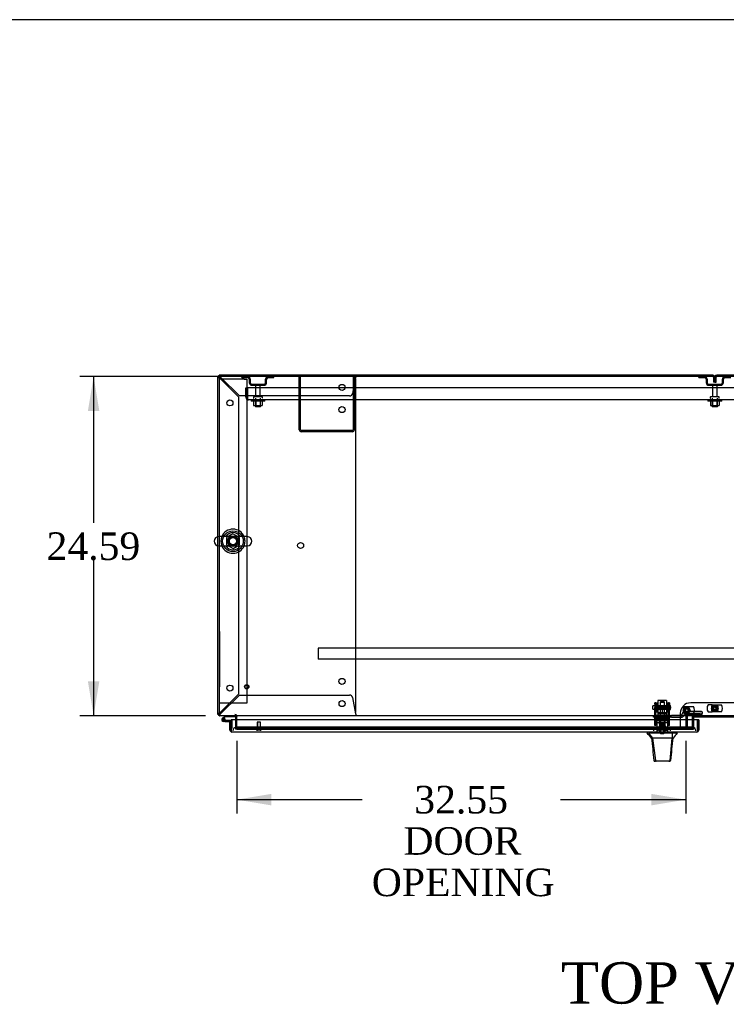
# Model space of a CAD drawing. Header units: inches. Extents: x 2 to 538, y -2 to 358.
# Tile 12 of 25: x 96 to 147, y 287 to 358. Entities that reach past the tile are written whole.
import ezdxf
from ezdxf.enums import TextEntityAlignment as Align
from ezdxf.lldxf.tags import DXFTag

# ---------------------------------------------------------------- set-up
doc = ezdxf.new("R2010")
doc.units = ezdxf.units.IN
doc.header["$MEASUREMENT"] = 0
for name, color, linetype in [('COM43135', 7, 'Continuous'), ('COM50669', 7, 'Continuous'), ('COM50677-1', 7, 'Continuous'), ('COM55602-2', 7, 'Continuous'), ('COM55607-2', 7, 'Continuous'), ('COM55738-23', 7, 'Continuous'), ('COM56145', 7, 'Continuous'), ('COM70098', 7, 'Continuous'), ('COM70112-4', 7, 'Continuous'), ('COM70220', 7, 'Continuous'), ('COM70740-2', 7, 'Continuous'), ('COM70838', 7, 'Continuous'), ('COM70839-4', 7, 'Continuous'), ('COM71182-2', 7, 'Continuous'), ('COM71183-4', 7, 'Continuous'), ('COM71187-2', 7, 'Continuous'), ('COM71193-4', 7, 'Continuous'), ('Default', 7, 'Continuous'), ('GSK86006', 7, 'Continuous'), ('HAN86294', 7, 'Continuous'), ('HAN86294_NUT', 7, 'Continuous'), ('HAN86294_SCREW', 7, 'Continuous'), ('HAN86294_WASHER', 7, 'Continuous'), ('HAN_NUT', 7, 'Continuous'), ('NTS166105', 7, 'Continuous'), ('NTS18024', 7, 'Continuous'), ('NTS18147', 7, 'Continuous'), ('NTS86070', 7, 'Continuous'), ('QLB20185', 7, 'Continuous'), ('ROL87452', 7, 'Continuous'), ('RVT17786', 7, 'Continuous'), ('RVT19000', 7, 'Continuous'), ('SCC180005', 7, 'Continuous'), ('SCS86415', 7, 'Continuous'), ('SPC87322', 7, 'Continuous'), ('STD26089', 7, 'Continuous'), ('STD26122', 7, 'Continuous'), ('STD26258', 7, 'Continuous'), ('WAF25059', 7, 'Continuous'), ('WAF25376', 7, 'Continuous'), ('WAF25377', 7, 'Continuous'), ('WAM254785', 7, 'Continuous'), ('WAM30038', 7, 'Continuous')]:
    doc.layers.add(name, color=color, linetype=linetype)
doc.styles.add('SEACAD_Times_New_Roman', font='times.ttf')
tags = doc.linetypes.add('HIDDEN2', pattern=[0.1875, 0.125, -0.0625]).pattern_tags.tags
tags[6:7] = [DXFTag(74, 4), DXFTag(75, 0), DXFTag(340, '0'), DXFTag(46, 0.0), DXFTag(50, 0.0), DXFTag(44, 0.0), DXFTag(45, 0.0)]
tags[4:5] = [DXFTag(74, 4), DXFTag(75, 0), DXFTag(340, '0'), DXFTag(46, 0.0), DXFTag(50, 0.0), DXFTag(44, 0.0), DXFTag(45, 0.0)]
doc.dimstyles.new('HAMMOND_(STH_-_540x360)', dxfattribs={"dimtxt": 2, "dimasz": 2.5, "dimexe": 1, "dimexo": 1, "dimgap": 0.5, "dimtad": 0, "dimtih": 1, "dimtoh": 1, "dimzin": 0, "dimdsep": 46, "dimtxsty": 'SEACAD_Times_New_Roman', "dimblk1": '_SE_FILLED', "dimblk2": '_SE_FILLED', "dimsah": 1, "dimcen": 1, "dimadec": 0, "dimazin": 0, "dimtfac": 0.8, "dimtofl": 0, "dimtmove": 0, "dimatfit": 3, "dimfxl": 1, "dimtolj": 1, "dimtzin": 0, "dimarcsym": 0})

# ---------------------------------------------------------------- blocks, each defined once
blk = doc.blocks.new('SE')
at = {"layer": 'COM43135', "color": 7, "linetype": 'HIDDEN2'}
for p, q in [((111.931, 331.385), (112.056, 331.385)), ((111.931, 330.695), (111.931, 331.385)), ((179.806, 331.385), (112.056, 331.385)), ((112.056, 330.695), (112.056, 331.385)), ((112.056, 331.385), (112.056, 330.695)), ((112.056, 330.695), (112.056, 330.695)), ((112.056, 330.695), (112.056, 330.613)), ((112.056, 330.695), (112.056, 330.545)), ((112.056, 330.613), (112.006, 330.545)), ((112.115, 330.51), (112.115, 330.51)), ((112.115, 330.51), (112.115, 330.51)), ((112.116, 330.51), (112.115, 330.51)), ((179.746, 330.51), (112.116, 330.51))]:
    blk.add_line(p, q, dxfattribs=at)
for start, end in [(180, 233.80595), (233.80595, 269.87917), (269.94113, 270)]:
    blk.add_arc((112.116, 330.695), 0.185, start, end, dxfattribs=at)
blk.add_open_spline([(112.056, 330.545), (112.066, 330.534), (112.076, 330.525), (112.091, 330.516), (112.096, 330.514), (112.106, 330.51), (112.11, 330.51), (112.115, 330.51)], degree=3, knots=[0, 0, 0, 0, 0.5, 0.5, 0.75, 0.75, 1, 1, 1, 1], dxfattribs=at)
at = {"layer": 'COM50669', "color": 7, "linetype": 'HIDDEN2'}
for p, q in [((115.805, 328.34), (115.805, 332.197)), ((115.9, 328.34), (115.9, 332.197)), ((119.71, 332.197), (119.71, 328.34)), ((119.805, 332.197), (119.805, 328.34)), ((119.662, 328.292), (115.948, 328.292)), ((119.662, 328.197), (115.948, 328.197))]:
    blk.add_line(p, q, dxfattribs=at)
for centre, radius, start, end in [((115.948, 328.34), 0.143, 180, 270), ((115.948, 328.34), 0.048, 180, 270), ((119.662, 328.34), 0.143, 270, 0), ((119.662, 328.34), 0.048, 270, 0)]:
    blk.add_arc(centre, radius, start, end, dxfattribs=at)
at = {"layer": 'COM50677-1', "color": 7, "linetype": 'HIDDEN2'}
for p, q in [((110.181, 332.009), (109.996, 332.009)), ((111.811, 332.009), (110.181, 332.009)), ((111.811, 332.009), (111.996, 332.009)), ((111.996, 332.009), (111.996, 308.509)), ((110.181, 308.509), (109.996, 308.509)), ((111.811, 308.509), (110.181, 308.509)), ((111.996, 308.509), (111.811, 308.509))]:
    blk.add_line(p, q, dxfattribs=at)
blk.add_circle((110.996, 320.259), 0.375, dxfattribs=at)
at = {"layer": 'COM55602-2', "color": 7, "linetype": 'HIDDEN2'}
for p, q in [((109.901, 332.149), (109.93, 332.149)), ((110.006, 332.149), (109.93, 332.149)), ((110.041, 332.197), (110.044, 332.197)), ((110.044, 332.262), (110.044, 332.292)), ((110.044, 332.187), (110.044, 332.262)), ((110.044, 332.197), (110.044, 332.197)), ((110.044, 332.091), (111.401, 330.734)), ((111.458, 330.792), (110.101, 332.149)), ((119.89, 332.149), (119.669, 330.971)), ((119.901, 332.292), (119.901, 332.262)), ((119.901, 332.187), (119.901, 332.262)), ((119.9, 307.919), (119.9, 331.977)), ((111.401, 330.734), (111.401, 309.161)), ((119.453, 330.792), (111.458, 330.792)), ((111.401, 309.161), (110.044, 307.804)), ((110.101, 307.747), (111.458, 309.104)), ((111.458, 309.104), (119.453, 309.104)), ((119.669, 308.924), (119.89, 307.747)), ((110.006, 307.747), (109.996, 307.747)), ((110.041, 307.699), (110.044, 307.699)), ((110.044, 307.709), (110.044, 307.633)), ((110.044, 307.699), (110.044, 307.699)), ((110.044, 307.604), (110.044, 307.633)), ((119.901, 307.709), (119.901, 307.633)), ((119.901, 307.633), (119.901, 307.604))]:
    blk.add_line(p, q, dxfattribs=at)
for centre in [(118.901, 331.417), (110.776, 330.292), (118.9, 329.807), (115.9, 319.948), (118.9, 310.089), (110.776, 309.604), (118.901, 308.479)]:
    blk.add_circle(centre, 0.218, dxfattribs=at)
for centre, radius, start, end in [((110.044, 332.149), 0.143, 160.38706, 180), ((110.295, 332.726), 0.683, 237.77092, 248.44519), ((110.044, 332.149), 0.048, 90, 180), ((110.044, 332.149), 0.143, 90, 109.18815), ((110.296, 332.3), 0.327, 207.45416, 219.5439), ((109.466, 331.898), 0.683, 21.55482, 32.22907), ((109.893, 331.896), 0.327, 50.45607, 62.54588), ((119.68, 331.977), 0.22, 0, 26.93449), ((122.487, 331.959), 2.604, 173.31986, 175.82487), ((120.208, 332.079), 0.326, 160.71602, 167.67415), ((119.453, 331.012), 0.22, 270, 349.3887), ((119.453, 308.884), 0.22, 10.6113, 90), ((110.295, 307.169), 0.683, 111.55481, 122.22908), ((110.296, 307.596), 0.327, 140.4561, 152.54584), ((119.68, 307.919), 0.22, 333.06551, 0), ((109.466, 307.998), 0.683, 327.77093, 338.44518), ((109.893, 307.999), 0.327, 297.45412, 309.54393), ((122.487, 307.936), 2.604, 184.17513, 186.68014)]:
    blk.add_arc(centre, radius, start, end, dxfattribs=at)
at = {"layer": 'COM55602-2', "color": 7, "linetype": 'Continuous'}
blk.add_arc((110.044, 332.149), 0.143, 109.18815, 160.38706, dxfattribs=at)
at = {"layer": 'COM55602-2', "color": 7, "linetype": 'HIDDEN2'}
blk.add_ellipse((110.044, 332.149), major_axis=(0.048, 0), ratio=0.99836, start_param=1.570796, end_param=3.141593, dxfattribs=at)
at = {"layer": 'COM55607-2', "color": 7, "linetype": 'Continuous'}
for p, q in [((110.433, 307.604), (110.222, 307.392)), ((110.238, 307.318), (110.238, 307.293)), ((110.285, 307.368), (110.459, 307.542)), ((110.313, 307.368), (110.288, 307.368)), ((110.288, 307.243), (110.313, 307.243)), ((110.417, 307.189), (110.301, 307.189)), ((110.363, 307.293), (110.363, 307.318)), ((110.418, 307.306), (110.363, 307.306)), ((110.417, 307.251), (110.404, 307.251)), ((110.871, 307.251), (110.417, 307.251)), ((110.417, 307.251), (110.417, 307.189)), ((110.417, 307.189), (110.871, 307.189)), ((110.459, 307.542), (111.154, 307.542)), ((110.871, 307.189), (110.871, 307.187)), ((111.154, 307.542), (111.154, 307.599)), ((110.871, 306.711), (110.871, 306.711))]:
    blk.add_line(p, q, dxfattribs=at)
at = {"layer": 'COM55607-2', "color": 7, "linetype": 'HIDDEN2'}
for p, q in [((110.264, 307.347), (110.285, 307.368)), ((110.404, 307.251), (110.301, 307.251)), ((110.355, 307.301), (110.417, 307.295)), ((110.363, 307.306), (110.356, 307.306)), ((110.908, 307.251), (110.871, 307.251)), ((110.933, 306.711), (110.933, 307.226)), ((111.154, 307.599), (111.154, 307.604)), ((110.871, 306.711), (110.933, 306.711))]:
    blk.add_line(p, q, dxfattribs=at)
at = {"layer": 'COM55607-2', "color": 7, "linetype": 'Continuous'}
for centre, radius, start, end in [((110.301, 307.306), 0.117, 132.39205, 0), ((110.288, 307.318), 0.05, 90, 180), ((110.288, 307.293), 0.05, 180, 270), ((110.313, 307.318), 0.05, 0, 90), ((110.313, 307.293), 0.05, 270, 0), ((110.301, 307.306), 0.117, 0, 72.97263)]:
    blk.add_arc(centre, radius, start, end, dxfattribs=at)
at = {"layer": 'COM55607-2', "color": 7, "linetype": 'HIDDEN2'}
for centre, radius, start, end in [((110.301, 307.306), 0.117, 72.97263, 132.39205), ((110.301, 307.306), 0.055, 131.19588, 0), ((110.301, 307.306), 0.055, 0, 131.19588), ((110.908, 307.226), 0.025, 0, 90)]:
    blk.add_arc(centre, radius, start, end, dxfattribs=at)
at = {"layer": 'COM55738-23', "color": 7, "linetype": 'HIDDEN2'}
for p, q in [((111.643, 332.125), (111.643, 332.197)), ((111.643, 332.125), (112.065, 332.125)), ((113.546, 332.125), (113.968, 332.125)), ((113.968, 332.125), (113.968, 332.197)), ((144.768, 332.125), (144.768, 332.197)), ((144.768, 332.125), (145.19, 332.125)), ((146.671, 332.125), (147.093, 332.125)), ((112.18, 332.009), (112.18, 331.759)), ((112.252, 332.009), (112.252, 331.759)), ((112.368, 331.644), (113.243, 331.644)), ((112.368, 331.572), (113.243, 331.572)), ((113.358, 331.759), (113.358, 332.009)), ((113.43, 331.759), (113.43, 332.009)), ((145.305, 332.009), (145.305, 331.759)), ((145.377, 332.009), (145.377, 331.759)), ((145.493, 331.644), (146.368, 331.644)), ((145.493, 331.572), (146.368, 331.572)), ((146.483, 331.759), (146.483, 332.009)), ((146.555, 331.759), (146.555, 332.009))]:
    blk.add_line(p, q, dxfattribs=at)
for centre, radius, start, end in [((112.065, 332.009), 0.188, 0, 90), ((112.065, 332.009), 0.116, 0, 90), ((113.546, 332.009), 0.188, 90, 180), ((113.546, 332.009), 0.115, 90, 180), ((145.19, 332.009), 0.188, 0, 90), ((145.19, 332.009), 0.116, 0, 90), ((146.671, 332.009), 0.188, 90, 180), ((146.671, 332.009), 0.115, 90, 180), ((112.368, 331.759), 0.188, 180, 270), ((112.368, 331.759), 0.116, 180, 270), ((113.243, 331.759), 0.116, 270, 0), ((113.243, 331.759), 0.188, 270, 0), ((145.493, 331.759), 0.187, 180, 270), ((145.493, 331.759), 0.115, 180, 270), ((146.368, 331.759), 0.116, 270, 0), ((146.368, 331.759), 0.188, 270, 0)]:
    blk.add_arc(centre, radius, start, end, dxfattribs=at)
at = {"layer": 'COM56145', "color": 7, "linetype": 'HIDDEN2'}
for p, q in [((174.682, 312.512), (117.182, 312.512)), ((117.182, 312.512), (117.182, 312.469)), ((117.182, 312.469), (117.182, 311.742)), ((117.182, 311.742), (117.182, 311.699)), ((174.682, 311.699), (117.182, 311.699))]:
    blk.add_line(p, q, dxfattribs=at)
at = {"layer": 'COM70098', "color": 7, "linetype": 'HIDDEN2'}
for p, q in [((147.682, 308.536), (144.182, 308.536)), ((143.432, 307.786), (143.432, 306.637)), ((144.395, 307.292), (144.395, 306.637)), ((143.432, 306.637), (144.395, 306.637))]:
    blk.add_line(p, q, dxfattribs=at)
at = {"layer": 'COM70098', "color": 7, "linetype": 'Continuous'}
for p, q in [((144.395, 307.434), (144.395, 307.292)), ((147.409, 307.494), (144.455, 307.494))]:
    blk.add_line(p, q, dxfattribs=at)
at = {"layer": 'COM70098', "color": 7, "linetype": 'HIDDEN2'}
for centre in [(143.895, 308.012), (145.932, 308.137)]:
    blk.add_circle(centre, 0.156, dxfattribs=at)
blk.add_arc((144.182, 307.786), 0.75, 90, 180, dxfattribs=at)
at = {"layer": 'COM70098', "color": 7, "linetype": 'Continuous'}
blk.add_arc((144.455, 307.434), 0.06, 90, 180, dxfattribs=at)
at = {"layer": 'COM70112-4', "color": 7, "linetype": 'Continuous'}
for p, q in [((181.869, 332.197), (109.996, 332.197)), ((109.996, 332.197), (109.996, 320.59)), ((109.996, 319.928), (109.996, 307.747)), ((109.996, 307.747), (109.996, 307.604)), ((181.869, 307.604), (109.996, 307.604)), ((111.276, 307.604), (111.276, 307.556)), ((111.276, 307.292), (111.276, 307.556)), ((144.315, 307.292), (144.315, 307.536)), ((144.315, 307.536), (147.549, 307.536))]:
    blk.add_line(p, q, dxfattribs=at)
at = {"layer": 'COM70112-4', "color": 7, "linetype": 'HIDDEN2'}
for p, q in [((109.996, 320.59), (109.996, 319.928)), ((111.276, 306.778), (111.276, 307.292)), ((144.315, 306.778), (144.315, 307.292)), ((111.276, 306.778), (111.276, 306.731)), ((111.276, 306.635), (111.276, 306.731)), ((111.276, 306.731), (111.276, 306.731)), ((111.276, 306.637), (111.276, 306.635)), ((111.276, 306.635), (111.276, 306.635)), ((111.276, 306.635), (144.315, 306.635)), ((144.065, 306.771), (111.526, 306.771)), ((144.065, 306.677), (111.526, 306.677)), ((144.315, 306.731), (144.315, 306.778)), ((144.315, 306.731), (144.315, 306.731)), ((144.315, 306.731), (144.315, 306.635)), ((144.315, 306.635), (144.315, 306.637)), ((144.315, 306.635), (144.315, 306.635))]:
    blk.add_line(p, q, dxfattribs=at)
for start, end in [(90.76309, 264.26118), (273.39435, 0), (0, 82.24882)]:
    blk.add_arc((110.996, 320.259), 0.344, start, end, dxfattribs=at)
for centre, major_axis, start_param, end_param in [((111.526, 306.728), (-0.25, 0), 4.712389, 6.212082), ((111.526, 306.634), (0.25, 0), 1.570796, 3.070489), ((144.065, 306.728), (0.25, 0), 0.071104, 1.570796), ((144.065, 306.634), (0.25, 0), 0.071104, 1.570796)]:
    blk.add_ellipse(centre, major_axis=major_axis, ratio=0.173648, start_param=start_param, end_param=end_param, dxfattribs=at)
at = {"layer": 'COM70220', "color": 7, "linetype": 'HIDDEN2'}
for p, q in [((111.496, 306.762), (111.246, 306.762)), ((144.055, 306.762), (111.496, 306.762)), ((144.305, 306.762), (144.055, 306.762))]:
    blk.add_line(p, q, dxfattribs=at)
for centre, start, end in [((111.246, 306.512), 90, 180), ((144.305, 306.512), 0, 90)]:
    blk.add_arc(centre, 0.25, start, end, dxfattribs=at)
at = {"layer": 'COM70740-2', "color": 7, "linetype": 'HIDDEN2'}
for p, q in [((143.828, 307.544), (143.828, 306.792)), ((143.923, 307.544), (143.923, 306.792)), ((143.983, 306.732), (144.395, 306.732))]:
    blk.add_line(p, q, dxfattribs=at)
for centre, radius, start, end in [((143.983, 307.544), 0.155, 90, 180), ((143.983, 307.544), 0.06, 90, 180), ((143.983, 306.792), 0.155, 180, 270), ((143.983, 306.792), 0.06, 180, 270)]:
    blk.add_arc(centre, radius, start, end, dxfattribs=at)
at = {"layer": 'COM70838', "color": 7, "linetype": 'HIDDEN2'}
for p, q in [((144.879, 307.906), (143.759, 307.906)), ((145.004, 307.887), (145.004, 307.761)), ((141.494, 307.494), (141.494, 307.619)), ((141.494, 307.619), (141.619, 307.619)), ((141.619, 307.494), (141.494, 307.494)), ((142.101, 307.619), (141.619, 307.619)), ((141.619, 307.494), (142.702, 307.494)), ((142.702, 307.619), (142.136, 307.619)), ((142.702, 307.619), (142.79, 307.619)), ((142.79, 307.494), (142.702, 307.494)), ((143.449, 307.619), (142.79, 307.619)), ((142.79, 307.494), (143.504, 307.494)), ((143.504, 307.494), (143.504, 307.632)), ((143.504, 307.494), (143.574, 307.494)), ((143.566, 307.713), (143.566, 307.736)), ((143.634, 307.554), (143.634, 307.552)), ((143.759, 307.779), (144.879, 307.779)), ((143.759, 307.779), (143.759, 307.677)), ((143.759, 307.679), (145.004, 307.679)), ((145.004, 307.679), (145.004, 307.761))]:
    blk.add_line(p, q, dxfattribs=at)
for centre, radius, start, end in [((143.759, 307.713), 0.193, 90, 180), ((143.449, 307.736), 0.117, 270, 298.03984), ((143.449, 307.736), 0.117, 298.03984, 0), ((143.574, 307.554), 0.06, 270, 0), ((143.759, 307.552), 0.125, 90, 180)]:
    blk.add_arc(centre, radius, start, end, dxfattribs=at)
for centre, major_axis, start_param, end_param in [((144.879, 307.887), (-0.125, 0), 3.141593, 4.712389), ((144.879, 307.761), (0.125, 0), 0, 1.570796)]:
    blk.add_ellipse(centre, major_axis=major_axis, ratio=0.145455, start_param=start_param, end_param=end_param, dxfattribs=at)
at = {"layer": 'COM70839-4', "color": 7, "linetype": 'HIDDEN2'}
for p, q in [((141.588, 308.45), (141.588, 308.527)), ((141.658, 308.527), (141.588, 308.527)), ((141.658, 308.527), (141.658, 308.45)), ((142.58, 308.45), (142.58, 308.527)), ((142.65, 308.527), (142.58, 308.527)), ((142.65, 308.527), (142.65, 308.45)), ((141.588, 308.45), (141.588, 308.191)), ((141.588, 308.027), (141.588, 308.191)), ((141.588, 306.897), (141.588, 308.027)), ((141.658, 308.191), (141.658, 308.45)), ((142.58, 308.207), (141.658, 308.207)), ((141.658, 308.191), (141.658, 308.027)), ((141.658, 308.143), (142.58, 308.143)), ((141.658, 306.897), (141.658, 308.027)), ((142.58, 308.45), (142.58, 308.191)), ((142.58, 308.027), (142.58, 308.191)), ((142.58, 306.897), (142.58, 308.027)), ((142.65, 308.191), (142.65, 308.45)), ((142.65, 308.191), (142.65, 308.027)), ((142.65, 306.897), (142.65, 308.027)), ((142.58, 307.348), (141.658, 307.348)), ((141.588, 306.887), (141.588, 306.897)), ((141.658, 306.887), (141.588, 306.887)), ((141.658, 306.897), (141.658, 306.887)), ((142.58, 306.887), (142.58, 306.897)), ((142.65, 306.887), (142.58, 306.887)), ((142.65, 306.897), (142.65, 306.887))]:
    blk.add_line(p, q, dxfattribs=at)
at = {"layer": 'COM71182-2', "color": 7, "linetype": 'Continuous'}
for p, q in [((109.901, 320.585), (109.901, 332.197)), ((109.996, 332.197), (109.901, 332.197)), ((109.901, 307.699), (109.901, 319.933)), ((109.996, 307.699), (109.901, 307.699)), ((111.181, 307.556), (111.181, 307.292))]:
    blk.add_line(p, q, dxfattribs=at)
at = {"layer": 'COM71182-2', "color": 7, "linetype": 'HIDDEN2'}
for p, q in [((109.901, 319.933), (109.901, 320.585)), ((111.181, 307.292), (111.181, 306.637)), ((111.276, 306.637), (111.181, 306.637))]:
    blk.add_line(p, q, dxfattribs=at)
at = {"layer": 'COM71182-2', "color": 7, "linetype": 'Continuous'}
for centre, radius, start, end in [((110.044, 307.747), 0.143, 199.61294, 250.38706), ((111.133, 307.556), 0.048, 0, 90), ((111.133, 307.556), 0.143, 0, 19.61294)]:
    blk.add_arc(centre, radius, start, end, dxfattribs=at)
at = {"layer": 'COM71182-2', "color": 7, "linetype": 'HIDDEN2'}
for centre, radius, start, end in [((110.044, 307.747), 0.048, 180, 270), ((110.044, 307.747), 0.143, 250.38706, 270), ((111.133, 307.556), 0.143, 19.61294, 90)]:
    blk.add_arc(centre, radius, start, end, dxfattribs=at)
at = {"layer": 'COM71183-4', "color": 7, "linetype": 'HIDDEN2'}
for p, q in [((144.315, 307.529), (147.549, 307.529)), ((111.276, 306.637), (143.432, 306.637))]:
    blk.add_line(p, q, dxfattribs=at)
at = {"layer": 'COM71187-2', "color": 7, "linetype": 'Continuous'}
for p, q in [((109.997, 332.292), (109.997, 332.197)), ((145.79, 332.292), (109.997, 332.292)), ((181.869, 332.292), (146.076, 332.292))]:
    blk.add_line(p, q, dxfattribs=at)
at = {"layer": 'COM71187-2', "color": 7, "linetype": 'HIDDEN2'}
for p, q in [((145.838, 332.149), (145.838, 331.792)), ((145.933, 332.149), (145.933, 331.792)), ((145.933, 331.792), (145.933, 332.149)), ((146.028, 331.792), (146.028, 332.149)), ((145.933, 331.792), (145.838, 331.792)), ((145.933, 331.792), (146.028, 331.792))]:
    blk.add_line(p, q, dxfattribs=at)
at = {"layer": 'COM71187-2', "color": 7, "linetype": 'Continuous'}
for centre, start, end in [((145.79, 332.149), 19.61294, 90), ((146.076, 332.149), 90, 160.38706)]:
    blk.add_arc(centre, 0.143, start, end, dxfattribs=at)
at = {"layer": 'COM71187-2', "color": 7, "linetype": 'HIDDEN2'}
for centre, radius, start, end in [((145.79, 332.149), 0.048, 0, 90), ((145.79, 332.149), 0.143, 0, 19.61294), ((146.076, 332.149), 0.143, 160.38706, 180), ((146.076, 332.149), 0.048, 90, 180)]:
    blk.add_arc(centre, radius, start, end, dxfattribs=at)
at = {"layer": 'COM71193-4', "color": 7, "linetype": 'Continuous'}
for p, q in [((110.776, 307.187), (110.871, 307.187)), ((110.776, 306.56), (110.776, 307.187)), ((144.681, 307.292), (110.871, 307.292)), ((110.871, 307.292), (110.871, 306.56)), ((110.871, 306.56), (110.871, 307.187)), ((144.776, 307.292), (144.681, 307.292)), ((144.681, 307.292), (144.681, 306.56)), ((144.681, 306.56), (144.681, 307.292)), ((144.776, 307.292), (144.776, 306.56)), ((110.871, 306.497), (110.832, 306.446)), ((110.871, 306.56), (110.871, 306.56)), ((110.871, 306.56), (110.871, 306.446)), ((110.871, 306.56), (110.871, 306.497)), ((110.919, 306.417), (110.918, 306.417)), ((110.918, 306.417), (110.918, 306.417)), ((110.918, 306.417), (110.918, 306.417)), ((144.633, 306.417), (110.919, 306.417)), ((144.633, 306.417), (144.633, 306.417)), ((144.633, 306.417), (144.633, 306.417)), ((144.681, 306.56), (144.681, 306.56)), ((144.681, 306.497), (144.681, 306.56)), ((144.681, 306.56), (144.681, 306.446)), ((144.681, 306.497), (144.72, 306.446))]:
    blk.add_line(p, q, dxfattribs=at)
for centre, start, end in [((110.919, 306.56), 180, 232.49641), ((110.919, 306.56), 232.49641, 269.84393), ((110.919, 306.56), 269.92383, 270), ((144.633, 306.56), 270.15607, 307.50359), ((144.633, 306.56), 270, 270.07617), ((144.633, 306.56), 307.50359, 0)]:
    blk.add_arc(centre, 0.143, start, end, dxfattribs=at)
for points in [[(110.871, 306.446), (110.879, 306.437), (110.887, 306.429), (110.899, 306.422), (110.903, 306.42), (110.911, 306.417), (110.914, 306.417), (110.918, 306.417)], [(144.681, 306.446), (144.673, 306.437), (144.665, 306.429), (144.653, 306.422), (144.649, 306.42), (144.641, 306.417), (144.637, 306.417), (144.633, 306.417)]]:
    blk.add_open_spline(points, degree=3, knots=[0, 0, 0, 0, 0.5, 0.5, 0.75, 0.75, 1, 1, 1, 1], dxfattribs=at)
at = {"layer": 'GSK86006', "color": 7, "linetype": 'HIDDEN2'}
for centre in [(143.895, 308.012), (145.932, 308.137)]:
    blk.add_circle(centre, 0.125, dxfattribs=at)
at = {"layer": 'HAN86294', "color": 7, "linetype": 'HIDDEN2'}
for p, q in [((141.989, 308.609), (141.959, 308.579)), ((141.959, 308.579), (142.279, 308.579)), ((141.959, 308.579), (141.959, 307.619)), ((142.249, 308.609), (141.989, 308.609)), ((142.279, 308.579), (142.249, 308.609)), ((142.279, 307.619), (142.279, 308.579)), ((141.723, 307.119), (141.919, 307.119)), ((141.723, 307.119), (141.723, 306.417)), ((141.919, 307.119), (142.318, 307.119)), ((141.919, 307.119), (141.919, 306.417)), ((141.959, 307.244), (141.959, 307.119)), ((141.959, 307.244), (142.119, 307.244)), ((142.119, 307.244), (142.279, 307.244)), ((142.279, 307.244), (142.279, 307.119)), ((142.318, 307.119), (142.514, 307.119)), ((142.318, 307.119), (142.318, 306.417)), ((142.514, 307.119), (142.514, 306.417))]:
    blk.add_line(p, q, dxfattribs=at)
at = {"layer": 'HAN86294', "color": 7, "linetype": 'Continuous'}
for p, q in [((141.029, 306.417), (141.029, 306.334)), ((143.209, 306.334), (143.209, 306.417)), ((141.029, 306.337), (141.097, 306.337)), ((141.128, 306.337), (141.411, 305.982)), ((141.22, 306.337), (141.142, 306.337)), ((142.837, 306.337), (141.22, 306.337)), ((141.329, 305.982), (141.343, 305.982)), ((141.411, 305.982), (141.343, 305.982)), ((141.457, 305.982), (141.411, 305.982)), ((141.411, 305.982), (141.627, 304.344)), ((141.549, 305.982), (141.457, 305.982)), ((142.826, 305.982), (141.549, 305.982)), ((142.826, 305.982), (142.662, 304.346)), ((142.855, 305.982), (142.826, 305.982)), ((143.017, 306.337), (142.837, 306.337)), ((142.871, 305.982), (142.855, 305.982)), ((142.881, 305.982), (142.871, 305.982)), ((142.881, 305.982), (142.908, 305.982)), ((143.095, 306.337), (143.017, 306.337)), ((143.095, 306.337), (143.208, 306.337)), ((141.513, 304.357), (141.513, 304.355)), ((141.673, 304.302), (141.573, 304.302)), ((142.61, 304.302), (141.673, 304.302)), ((142.664, 304.302), (142.61, 304.302)), ((142.724, 304.356), (142.724, 304.358))]:
    blk.add_line(p, q, dxfattribs=at)
for centre, radius, start, end in [((137.237, 302.704), 5.251, 38.61726, 43.76657), ((80.864, 312.026), 62.32, 353.47841, 354.43409), ((155.324, 295.792), 16.062, 138.96729, 140.62542), ((141.573, 304.362), 0.06, 185.9929, 270.00753), ((142.608, 304.357), 0.0554, 272.13096, 348.82925), ((142.664, 304.362), 0.06, 269.99107, 354.42424)]:
    blk.add_arc(centre, radius, start, end, dxfattribs=at)
for points in [[(141.343, 305.982), (141.4, 305.44), (141.456, 304.899), (141.513, 304.357)], [(142.881, 305.982), (142.829, 305.44), (142.776, 304.899), (142.724, 304.358)], [(142.837, 306.337), (142.833, 306.218), (142.83, 306.1), (142.826, 305.982)]]:
    blk.add_open_spline(points, degree=3, dxfattribs=at)
blk.add_open_spline([(141.627, 304.344), (141.63, 304.332), (141.636, 304.321), (141.652, 304.306), (141.663, 304.302), (141.673, 304.302)], degree=3, knots=[0, 0, 0, 0, 0.5, 0.5, 1, 1, 1, 1], dxfattribs=at)
at = {"layer": 'HAN86294_NUT', "color": 7, "linetype": 'HIDDEN2'}
for p, q in [((141.786, 308.211), (141.786, 308.161)), ((141.786, 308.161), (141.952, 308.161)), ((141.786, 308.161), (141.786, 307.836)), ((141.786, 307.836), (142.119, 307.836)), ((142.421, 308.241), (141.816, 308.241)), ((141.952, 308.161), (142.119, 308.161)), ((142.119, 308.161), (142.285, 308.161)), ((142.119, 308.161), (142.119, 307.836)), ((142.119, 307.836), (142.451, 307.836)), ((142.285, 308.161), (142.451, 308.161)), ((142.451, 308.161), (142.451, 308.211)), ((142.451, 308.161), (142.451, 307.836))]:
    blk.add_line(p, q, dxfattribs=at)
for centre, start, end in [((141.816, 308.211), 90, 180), ((142.421, 308.211), 0, 90)]:
    blk.add_arc(centre, 0.03, start, end, dxfattribs=at)
at = {"layer": 'HAN86294_SCREW', "color": 7, "linetype": 'HIDDEN2'}
for p, q in [((142.381, 306.732), (141.856, 306.732)), ((141.856, 306.732), (141.856, 306.662)), ((142.381, 306.662), (141.856, 306.662)), ((142.008, 306.869), (141.896, 306.869)), ((141.896, 306.869), (141.896, 306.732)), ((142.003, 306.662), (142.003, 306.287)), ((142.23, 306.869), (142.008, 306.869)), ((142.008, 306.869), (142.008, 306.732)), ((142.341, 306.869), (142.23, 306.869)), ((142.23, 306.869), (142.23, 306.732)), ((142.235, 306.287), (142.235, 306.662)), ((142.341, 306.869), (142.341, 306.732)), ((142.381, 306.662), (142.381, 306.732)), ((142.235, 306.287), (142.003, 306.287))]:
    blk.add_line(p, q, dxfattribs=at)
at = {"layer": 'HAN86294_WASHER', "color": 7, "linetype": 'HIDDEN2'}
for p, q in [((142.43, 306.632), (141.807, 306.632)), ((141.807, 306.632), (141.807, 306.572)), ((142.43, 306.572), (141.807, 306.572)), ((141.807, 306.572), (142.43, 306.572)), ((141.807, 306.572), (141.807, 306.512)), ((142.43, 306.572), (142.43, 306.632)), ((142.43, 306.512), (142.43, 306.572))]:
    blk.add_line(p, q, dxfattribs=at)
at = {"layer": 'HAN_NUT', "color": 7, "linetype": 'HIDDEN2'}
for p, q in [((141.813, 306.727), (141.507, 306.727)), ((141.507, 306.512), (141.507, 306.727)), ((142.425, 306.727), (141.813, 306.727)), ((141.813, 306.512), (141.813, 306.727)), ((142.731, 306.727), (142.425, 306.727)), ((142.425, 306.512), (142.425, 306.727)), ((142.731, 306.512), (142.731, 306.727))]:
    blk.add_line(p, q, dxfattribs=at)
at = {"layer": 'NTS166105', "color": 7, "linetype": 'HIDDEN2'}
for p, q in [((112.49, 330.414), (112.49, 330.094)), ((112.49, 330.094), (112.652, 330.094)), ((112.652, 330.414), (112.652, 330.094)), ((112.652, 330.094), (112.961, 330.094)), ((112.961, 330.414), (112.961, 330.094)), ((112.961, 330.094), (113.122, 330.094)), ((113.122, 330.414), (113.122, 330.094)), ((145.615, 330.414), (145.615, 330.094)), ((145.615, 330.094), (145.777, 330.094)), ((145.777, 330.414), (145.777, 330.094)), ((145.777, 330.094), (146.086, 330.094)), ((146.086, 330.414), (146.086, 330.094)), ((146.086, 330.094), (146.247, 330.094)), ((146.247, 330.414), (146.247, 330.094))]:
    blk.add_line(p, q, dxfattribs=at)
at = {"layer": 'NTS18024', "color": 7, "linetype": 'HIDDEN2'}
for p, q in [((110.996, 320.794), (110.531, 320.522)), ((111.461, 320.522), (110.996, 320.794)), ((110.531, 320.522), (110.531, 319.996)), ((110.531, 319.996), (111, 319.721)), ((111, 319.721), (111.461, 319.996)), ((111.461, 319.996), (111.461, 320.522))]:
    blk.add_line(p, q, dxfattribs=at)
blk.add_circle((110.996, 320.259), 0.263, dxfattribs=at)
at = {"layer": 'NTS18147', "color": 7, "linetype": 'HIDDEN2'}
for p, q in [((141.656, 307.544), (141.656, 307.544)), ((141.719, 307.544), (141.656, 307.544)), ((141.656, 307.482), (141.656, 307.544)), ((141.719, 307.544), (141.656, 307.544)), ((141.724, 307.482), (141.656, 307.482)), ((141.724, 307.482), (141.656, 307.482)), ((141.656, 307.482), (141.656, 307.419)), ((141.656, 307.419), (141.724, 307.419)), ((141.656, 307.419), (141.724, 307.419)), ((141.719, 307.544), (141.719, 307.544)), ((141.719, 307.482), (141.719, 307.544)), ((141.724, 307.482), (141.724, 307.482)), ((141.724, 307.419), (141.724, 307.482)), ((141.724, 307.419), (142.051, 307.419)), ((141.724, 307.419), (142.051, 307.419)), ((141.919, 307.544), (141.887, 307.544)), ((141.919, 307.544), (141.887, 307.544)), ((141.899, 307.419), (141.899, 307.419)), ((141.899, 307.419), (141.899, 306.982)), ((142.187, 307.482), (142.051, 307.482)), ((142.051, 307.482), (142.051, 307.482)), ((142.187, 307.482), (142.051, 307.482)), ((142.051, 307.482), (142.051, 307.419)), ((142.051, 307.419), (142.187, 307.419)), ((142.051, 307.419), (142.187, 307.419)), ((142.187, 307.482), (142.187, 307.482)), ((142.187, 307.419), (142.187, 307.482)), ((142.187, 307.419), (142.514, 307.419)), ((142.187, 307.419), (142.514, 307.419)), ((142.35, 307.544), (142.319, 307.544)), ((142.35, 307.544), (142.319, 307.544)), ((142.339, 307.419), (142.339, 307.419)), ((142.339, 306.982), (142.339, 307.419)), ((142.582, 307.482), (142.514, 307.482)), ((142.514, 307.482), (142.514, 307.482)), ((142.582, 307.482), (142.514, 307.482)), ((142.514, 307.482), (142.514, 307.419)), ((142.514, 307.419), (142.582, 307.419)), ((142.514, 307.419), (142.582, 307.419)), ((142.519, 307.544), (142.519, 307.544)), ((142.582, 307.544), (142.519, 307.544)), ((142.519, 307.482), (142.519, 307.544)), ((142.582, 307.544), (142.519, 307.544)), ((142.582, 307.544), (142.582, 307.544)), ((142.582, 307.482), (142.582, 307.544)), ((142.582, 307.419), (142.582, 307.482)), ((141.899, 306.982), (142.339, 306.982)), ((142.339, 306.982), (141.899, 306.982))]:
    blk.add_line(p, q, dxfattribs=at)
for centre, start_param, end_param in [((141.887, 307.226), 2.506883, 3.776302), ((141.887, 307.226), 2.506883, 3.141593), ((141.919, 307.226), 2.506883, 3.141593), ((142.319, 307.226), 3.141593, 3.776302), ((142.35, 307.226), 2.506883, 3.776302), ((142.35, 307.226), 2.506883, 3.776302)]:
    blk.add_ellipse(centre, major_axis=(0, -0.318), ratio=0.866025, start_param=start_param, end_param=end_param, dxfattribs=at)
at = {"layer": 'NTS86070', "color": 7, "linetype": 'HIDDEN2'}
for p, q in [((143.712, 308.262), (144.388, 308.262)), ((145.749, 308.387), (145.439, 308.387)), ((145.439, 307.887), (145.749, 307.887)), ((145.749, 308.387), (146.425, 308.387)), ((146.425, 307.887), (145.749, 307.887)), ((144.388, 307.762), (143.712, 307.762))]:
    blk.add_line(p, q, dxfattribs=at)
for centre in [(143.895, 308.012), (145.932, 308.137)]:
    blk.add_circle(centre, 0.101, dxfattribs=at)
for centre, start, end in [((144.145, 308.012), 150, 210), ((143.955, 308.012), 330, 30), ((145.872, 308.137), 150, 210), ((146.182, 308.137), 150, 210), ((145.682, 308.137), 330, 30), ((145.992, 308.137), 330, 30)]:
    blk.add_arc(centre, 0.5, start, end, dxfattribs=at)
at = {"layer": 'QLB20185', "color": 7, "linetype": 'HIDDEN2'}
for p, q in [((110.026, 313.699), (109.996, 313.699)), ((110.026, 313.699), (110.026, 313.324)), ((110.026, 313.324), (110.026, 310.074)), ((110.043, 312.515), (110.026, 312.515)), ((110.043, 312.5), (110.026, 312.5)), ((110.041, 312.498), (110.026, 312.498)), ((110.041, 312.389), (110.026, 312.389)), ((110.041, 312.384), (110.026, 312.384)), ((110.026, 312.371), (110.043, 312.371)), ((110.043, 312.297), (110.026, 312.297)), ((110.043, 312.293), (110.026, 312.293)), ((110.026, 312.167), (110.043, 312.167)), ((110.026, 312.163), (110.043, 312.163)), ((110.043, 312.083), (110.026, 312.083)), ((110.041, 312.081), (110.026, 312.081)), ((110.041, 312.491), (110.041, 312.498)), ((110.041, 312.389), (110.041, 312.491)), ((110.041, 312.371), (110.041, 312.384)), ((110.041, 312.167), (110.041, 312.293)), ((110.041, 312.073), (110.041, 312.081)), ((110.041, 312.023), (110.026, 312.023)), ((110.041, 311.956), (110.026, 311.956)), ((110.041, 311.95), (110.026, 311.95)), ((110.026, 311.949), (110.043, 311.949)), ((110.026, 311.948), (110.043, 311.948)), ((110.041, 311.869), (110.026, 311.869)), ((110.041, 311.865), (110.026, 311.865)), ((110.041, 311.856), (110.026, 311.856)), ((110.041, 311.845), (110.026, 311.845)), ((110.041, 311.826), (110.026, 311.826)), ((110.041, 311.735), (110.026, 311.735)), ((110.041, 311.652), (110.026, 311.652)), ((110.043, 311.652), (110.026, 311.652)), ((110.041, 311.632), (110.026, 311.632)), ((110.041, 311.552), (110.026, 311.552)), ((110.026, 311.518), (110.043, 311.518)), ((110.041, 311.511), (110.026, 311.511)), ((110.043, 311.461), (110.026, 311.461)), ((110.041, 311.45), (110.026, 311.45)), ((110.043, 311.445), (110.026, 311.445)), ((110.041, 311.428), (110.026, 311.428)), ((110.041, 312.023), (110.041, 312.073)), ((110.041, 311.956), (110.041, 312.023)), ((110.041, 311.95), (110.041, 311.956)), ((110.041, 311.865), (110.041, 311.869)), ((110.041, 311.856), (110.041, 311.865)), ((110.041, 311.845), (110.041, 311.856)), ((110.041, 311.826), (110.041, 311.845)), ((110.041, 311.757), (110.041, 311.826)), ((110.041, 311.735), (110.041, 311.757)), ((110.041, 311.552), (110.041, 311.632)), ((110.041, 311.518), (110.041, 311.552)), ((110.041, 311.384), (110.041, 311.428)), ((110.041, 311.292), (110.041, 311.384)), ((110.041, 311.284), (110.026, 311.284)), ((110.026, 311.282), (110.043, 311.282)), ((110.041, 311.247), (110.026, 311.247)), ((110.041, 311.232), (110.026, 311.232)), ((110.043, 311.179), (110.026, 311.179)), ((110.041, 311.177), (110.026, 311.177)), ((110.041, 311.078), (110.026, 311.078)), ((110.026, 311.075), (110.043, 311.075)), ((110.043, 311.036), (110.026, 311.036)), ((110.043, 311.035), (110.026, 311.035)), ((110.041, 311.009), (110.026, 311.009)), ((110.041, 310.884), (110.026, 310.884)), ((110.026, 310.857), (110.043, 310.857)), ((110.041, 311.284), (110.041, 311.292)), ((110.041, 311.232), (110.041, 311.247)), ((110.041, 311.182), (110.041, 311.232)), ((110.041, 311.17), (110.041, 311.177)), ((110.041, 311.085), (110.041, 311.17)), ((110.041, 311.078), (110.041, 311.085)), ((110.041, 311.009), (110.041, 311.036)), ((110.041, 310.884), (110.041, 311.009)), ((110.026, 310.074), (110.026, 309.699)), ((110.026, 309.699), (109.996, 309.699))]:
    blk.add_line(p, q, dxfattribs=at)
at = {"layer": 'ROL87452', "color": 7, "linetype": 'HIDDEN2'}
for p, q in [((141.806, 308.699), (141.806, 307.699)), ((142.431, 308.699), (141.806, 308.699)), ((142.431, 308.699), (142.431, 307.699))]:
    blk.add_line(p, q, dxfattribs=at)
at = {"layer": 'RVT17786', "color": 7, "linetype": 'HIDDEN2'}
for p, q in [((141.44, 308.074), (141.44, 308.324)), ((142.65, 308.324), (141.44, 308.324)), ((141.44, 308.074), (142.65, 308.074))]:
    blk.add_line(p, q, dxfattribs=at)
blk.add_arc((142.416, 308.199), 0.318, 317.12909, 42.87091, dxfattribs=at)
at = {"layer": 'RVT19000', "color": 7, "linetype": 'HIDDEN2'}
for p, q in [((142.431, 307.732), (141.806, 307.732)), ((141.806, 307.699), (141.806, 307.619)), ((141.924, 307.619), (141.924, 307.494)), ((141.978, 307.494), (141.978, 307.282)), ((142.259, 307.282), (141.978, 307.282)), ((142.136, 307.619), (142.101, 307.619)), ((142.259, 307.282), (142.259, 307.494)), ((142.314, 307.494), (142.314, 307.619)), ((142.431, 307.619), (142.431, 307.699))]:
    blk.add_line(p, q, dxfattribs=at)
at = {"layer": 'SCC180005', "color": 7, "linetype": 'HIDDEN2'}
for p, q in [((143.646, 308.012), (143.77, 308.228)), ((143.77, 307.796), (143.646, 308.012)), ((143.77, 308.228), (144.02, 308.228)), ((144.02, 307.796), (143.77, 307.796)), ((144.02, 308.228), (144.145, 308.012)), ((144.145, 308.012), (144.02, 307.796)), ((145.683, 308.137), (145.807, 308.353)), ((145.807, 307.921), (145.683, 308.137)), ((145.807, 308.353), (146.057, 308.353)), ((146.057, 307.921), (145.807, 307.921)), ((146.057, 308.353), (146.182, 308.137)), ((146.182, 308.137), (146.057, 307.921))]:
    blk.add_line(p, q, dxfattribs=at)
for centre in [(143.895, 308.012), (145.932, 308.137)]:
    blk.add_circle(centre, 0.123, dxfattribs=at)
at = {"layer": 'SCS86415', "color": 7, "linetype": 'Continuous'}
for p, q in [((112.031, 320.59), (109.96, 320.59)), ((109.96, 319.928), (112.031, 319.928))]:
    blk.add_line(p, q, dxfattribs=at)
for centre, radius, start, end in [((110.996, 320.259), 0.625, 32.00545, 147.99455), ((109.96, 320.259), 0.331, 90, 270), ((112.031, 320.259), 0.331, 270, 90), ((110.996, 320.259), 0.625, 212.00545, 327.99455)]:
    blk.add_arc(centre, radius, start, end, dxfattribs=at)
at = {"layer": 'SPC87322', "color": 7, "linetype": 'HIDDEN2'}
for p, q in [((141.726, 307.494), (141.726, 307.119)), ((141.881, 307.619), (141.881, 307.494)), ((141.891, 307.619), (141.891, 307.494)), ((142.346, 307.619), (142.346, 307.494)), ((142.356, 307.619), (142.356, 307.494)), ((142.511, 307.119), (142.511, 307.494))]:
    blk.add_line(p, q, dxfattribs=at)
at = {"layer": 'STD26089', "color": 7, "linetype": 'HIDDEN2'}
for p, q in [((112.639, 331.512), (112.639, 330.735)), ((112.971, 330.735), (112.971, 331.512)), ((145.764, 331.512), (145.764, 330.735)), ((146.096, 330.735), (146.096, 331.512)), ((112.48, 330.705), (112.48, 330.665)), ((113.1, 330.735), (112.51, 330.735)), ((113.13, 330.665), (113.13, 330.705)), ((145.605, 330.705), (145.605, 330.665)), ((146.225, 330.735), (145.635, 330.735)), ((146.255, 330.665), (146.255, 330.705)), ((112.618, 330.635), (112.618, 330.01)), ((112.993, 330.01), (112.618, 330.01)), ((112.993, 330.01), (112.993, 330.635)), ((145.743, 330.635), (145.743, 330.01)), ((146.118, 330.01), (145.743, 330.01)), ((146.118, 330.01), (146.118, 330.635))]:
    blk.add_line(p, q, dxfattribs=at)
for centre, radius, start, end in [((112.699, 331.512), 0.06, 90, 180), ((112.911, 331.512), 0.06, 0, 90), ((145.824, 331.512), 0.06, 90, 180), ((146.036, 331.512), 0.06, 0, 90), ((112.51, 330.705), 0.03, 90, 180), ((112.51, 330.665), 0.03, 180, 270), ((113.1, 330.705), 0.03, 0, 90), ((113.1, 330.665), 0.03, 270, 0), ((145.635, 330.705), 0.03, 90, 180), ((145.635, 330.665), 0.03, 180, 270), ((146.225, 330.705), 0.03, 0, 90), ((146.225, 330.665), 0.03, 270, 0)]:
    blk.add_arc(centre, radius, start, end, dxfattribs=at)
at = {"layer": 'STD26122', "color": 7, "linetype": 'HIDDEN2'}
for p, q in [((141.969, 307.512), (141.934, 307.477)), ((141.934, 307.477), (142.304, 307.477)), ((141.934, 307.477), (141.934, 306.512)), ((142.269, 307.512), (141.969, 307.512)), ((142.304, 307.477), (142.269, 307.512)), ((142.304, 306.512), (142.304, 307.477))]:
    blk.add_line(p, q, dxfattribs=at)
at = {"layer": 'STD26258', "color": 7, "linetype": 'HIDDEN2'}
for p, q in [((112.996, 307.137), (112.746, 307.137)), ((112.746, 307.137), (112.746, 306.543)), ((112.776, 307.137), (112.776, 306.543)), ((112.965, 307.137), (112.965, 306.543)), ((112.996, 306.543), (112.996, 307.137)), ((113.027, 306.543), (112.714, 306.543)), ((112.714, 306.543), (112.714, 306.512)), ((113.027, 306.512), (113.027, 306.543))]:
    blk.add_line(p, q, dxfattribs=at)
for radius in [0.156, 0.125]:
    blk.add_circle((111.996, 309.699), radius, dxfattribs=at)
at = {"layer": 'WAF25059', "color": 7, "linetype": 'HIDDEN2'}
for p, q in [((112.306, 330.51), (112.306, 330.414)), ((113.306, 330.414), (112.306, 330.414)), ((113.306, 330.414), (113.306, 330.51)), ((145.431, 330.51), (145.431, 330.414)), ((146.431, 330.414), (145.431, 330.414)), ((146.431, 330.414), (146.431, 330.51))]:
    blk.add_line(p, q, dxfattribs=at)
at = {"layer": 'WAF25376', "color": 7, "linetype": 'HIDDEN2'}
for p, q in [((141.682, 308.514), (141.682, 307.884)), ((141.782, 308.514), (141.682, 308.514)), ((141.782, 308.514), (141.782, 307.884)), ((142.455, 307.884), (142.455, 308.514)), ((142.555, 308.514), (142.455, 308.514)), ((142.555, 307.884), (142.555, 308.514)), ((141.682, 307.884), (141.782, 307.884)), ((142.455, 307.884), (142.555, 307.884))]:
    blk.add_line(p, q, dxfattribs=at)
at = {"layer": 'WAF25377', "color": 7, "linetype": 'Continuous'}
for start, end in [(22.24522, 157.75478), (202.24522, 337.75478)]:
    blk.add_arc((110.996, 320.259), 0.875, start, end, dxfattribs=at)
at = {"layer": 'WAF25377', "color": 7, "linetype": 'HIDDEN2'}
for radius, start, end in [(0.875, 157.75478, 202.24522), (0.34, 94.30487, 0), (0.34, 0, 92.39414), (0.875, 0, 22.24522), (0.875, 337.75478, 0)]:
    blk.add_arc((110.996, 320.259), radius, start, end, dxfattribs=at)
at = {"layer": 'WAM254785', "color": 7, "linetype": 'HIDDEN2'}
for radius in [0.75, 0.312]:
    blk.add_circle((110.996, 320.259), radius, dxfattribs=at)
at = {"layer": 'WAM30038', "color": 7, "linetype": 'HIDDEN2'}
for p, q in [((142.494, 307.294), (141.744, 307.294)), ((141.744, 307.294), (141.744, 307.294)), ((141.744, 307.294), (142.494, 307.294)), ((141.744, 307.294), (141.744, 307.27)), ((142.494, 307.27), (141.744, 307.27)), ((141.744, 307.27), (142.494, 307.27)), ((141.945, 307.206), (141.89, 307.206)), ((141.945, 307.206), (141.89, 307.206)), ((141.917, 307.251), (141.945, 307.206)), ((141.917, 307.251), (141.945, 307.206)), ((141.958, 307.222), (141.933, 307.261)), ((141.97, 307.206), (141.941, 307.251)), ((141.97, 307.206), (141.941, 307.251)), ((141.945, 307.206), (141.958, 307.222)), ((141.945, 307.206), (141.958, 307.222)), ((142.101, 307.206), (141.97, 307.206)), ((142.101, 307.206), (141.97, 307.206)), ((142.101, 307.251), (142.101, 307.206)), ((142.136, 307.206), (142.136, 307.251)), ((142.268, 307.206), (142.136, 307.206)), ((142.268, 307.206), (142.136, 307.206)), ((142.296, 307.251), (142.268, 307.206)), ((142.296, 307.251), (142.268, 307.206)), ((142.304, 307.261), (142.28, 307.222)), ((142.28, 307.222), (142.292, 307.206)), ((142.28, 307.222), (142.292, 307.206)), ((142.292, 307.206), (142.321, 307.251)), ((142.292, 307.206), (142.321, 307.251)), ((142.347, 307.206), (142.292, 307.206)), ((142.347, 307.206), (142.292, 307.206)), ((142.494, 307.294), (142.494, 307.294)), ((142.494, 307.27), (142.494, 307.294))]:
    blk.add_line(p, q, dxfattribs=at)
for centre, radius, start, end in [((141.216, 306.686), 0.85, 41.70584, 43.44931), ((142.119, 307.252), 0.0181, 91.77183, 183.07302), ((142.118, 307.252), 0.0182, 357.1609, 87.99424), ((143.024, 306.683), 0.854, 136.55474, 138.29011)]:
    blk.add_arc(centre, radius, start, end, dxfattribs=at)
for points, knots in [([(141.89, 307.206), (141.879, 307.219), (141.867, 307.232), (141.856, 307.245), (141.854, 307.247), (141.852, 307.249), (141.85, 307.251)], [0, 0, 0, 0, 0.858552, 0.858552, 0.858552, 1, 1, 1, 1]), ([(141.911, 307.265), (141.911, 307.264), (141.911, 307.264), (141.912, 307.26), (141.914, 307.256), (141.917, 307.251)], [0.4389304, 0.4389304, 0.4389304, 0.4389304, 0.5, 0.5, 1, 1, 1, 1]), ([(141.941, 307.251), (141.94, 307.253), (141.938, 307.256), (141.935, 307.26), (141.933, 307.262), (141.928, 307.265), (141.926, 307.267), (141.921, 307.27), (141.919, 307.27), (141.917, 307.27)], [0, 0, 0, 0, 0.25, 0.25, 0.5, 0.5, 0.75, 0.75, 1, 1, 1, 1]), ([(142.321, 307.27), (142.319, 307.27), (142.316, 307.27), (142.311, 307.267), (142.309, 307.265), (142.302, 307.26), (142.299, 307.256), (142.296, 307.251)], [0, 0, 0, 0, 0.25, 0.25, 0.5, 0.5, 1, 1, 1, 1]), ([(142.321, 307.251), (142.322, 307.253), (142.323, 307.256), (142.325, 307.26), (142.326, 307.262), (142.326, 307.264), (142.326, 307.264), (142.326, 307.265)], [0, 0, 0, 0, 0.25, 0.25, 0.5, 0.5, 0.5626015, 0.5626015, 0.5626015, 0.5626015]), ([(142.387, 307.251), (142.385, 307.249), (142.383, 307.247), (142.381, 307.245), (142.37, 307.232), (142.358, 307.219), (142.347, 307.206)], [0, 0, 0, 0, 0.141448, 0.141448, 0.141448, 1, 1, 1, 1])]:
    blk.add_open_spline(points, degree=3, knots=knots, dxfattribs=at)
blk = doc.blocks.new('DMBLK3842')
at = {"layer": 'Default', "linetype": 'Continuous'}
for points in [[(100.473, 329.697), (101.306, 329.697), (100.889, 332.197)], [(100.473, 310.104), (100.889, 307.604), (101.306, 310.104)]]:
    blk.add_hatch(color=7, dxfattribs=at).paths.add_polyline_path(points)
at = {"layer": 'Default', "color": 7, "linetype": 'Continuous'}
for p, q in [((144.932, 332.197), (99.889, 332.197)), ((100.889, 332.197), (100.889, 321.6)), ((100.889, 318.9), (100.889, 307.604)), ((108.996, 307.604), (99.889, 307.604))]:
    blk.add_line(p, q, dxfattribs=at)
at = {"layer": 'Default', "color": 7, "linetype": 'Continuous', "style": 'SEACAD_Times_New_Roman'}
blk.add_text('24.59', height=2, dxfattribs=at).set_placement((97.477, 320.9), align=Align.TOP_LEFT)
blk = doc.blocks.new('_SE_FILLED')
at = {"color": 0}
blk.add_line((0, 0), (-1, 0), dxfattribs=at)
blk.add_solid([(0, 0), (-1, -0.1665), (-1, 0.1665), (0, 0)], dxfattribs=at)
blk = doc.blocks.new('DMBLK3859')
at = {"layer": 'Default', "linetype": 'Continuous'}
for points in [[(113.776, 301.099), (113.776, 301.933), (111.276, 301.516)], [(141.328, 301.099), (143.828, 301.516), (141.328, 301.933)]]:
    blk.add_hatch(color=7, dxfattribs=at).paths.add_polyline_path(points)
at = {"layer": 'Default', "color": 7, "linetype": 'Continuous'}
for p, q in [((111.276, 305.778), (111.276, 300.516)), ((143.828, 305.792), (143.828, 300.516)), ((111.276, 301.516), (120.359, 301.516)), ((134.745, 301.516), (143.828, 301.516))]:
    blk.add_line(p, q, dxfattribs=at)
at = {"layer": 'Default', "color": 7, "linetype": 'Continuous', "style": 'SEACAD_Times_New_Roman'}
for s, p in [('32.55', (124.14, 302.516)), ('DOOR', (123.358, 299.516)), ('OPENING', (121.059, 296.516))]:
    blk.add_text(s, height=2, dxfattribs=at).set_placement(p, align=Align.TOP_LEFT)
blk = doc.blocks.new('BORDER')
at = {"layer": 'Default', "color": 7, "linetype": 'Continuous'}
blk.add_line((0, 27.86), (-41.86, 27.86), dxfattribs=at)

msp = doc.modelspace()

# ---------------------------------------------------------------- block references
at = {"layer": 'Default', "color": 7, "xscale": 12.8, "yscale": 12.8, "zscale": 12.8}
msp.add_blockref('BORDER', (537.834, 1.476), dxfattribs=at)
at = {"layer": 'Default'}
msp.add_blockref('SE', (0, 0), dxfattribs=at)

# ---------------------------------------------------------------- texts
at = {"layer": 'Default', "color": 7, "linetype": 'Continuous', "style": 'SEACAD_Times_New_Roman'}
msp.add_text('TOP VIEW', height=3, dxfattribs=at).set_placement((134.769, 289.725), align=Align.TOP_LEFT)

# ---------------------------------------------------------------- dimensions: what is measured, and where the dimension line sits
at = {"layer": 'Default', "color": 7, "linetype": 'Continuous'}
for base, p1, p2, angle, text, picture, middle, dimtype in [((100.889, 307.604), (145.932, 332.197), (109.996, 307.604), 90, '\\A1;<>', 'DMBLK3842', (100.889, 319.9), 160), ((111.276, 301.516), (111.276, 306.778), (143.828, 306.792), 0.02428, '\\A1;<>\\PDOOR\\XOPENING', 'DMBLK3859', (127.552, 301.516), 161)]:
    dim = msp.add_linear_dim(base=base, p1=p1, p2=p2, angle=angle, text=text, dimstyle='HAMMOND_(STH_-_540x360)', dxfattribs=at)
    dim.commit()
    dim.dimension.update_dxf_attribs({"geometry": picture, "text_midpoint": middle, "dimtype": dimtype})

doc.saveas('drawing.dxf')
